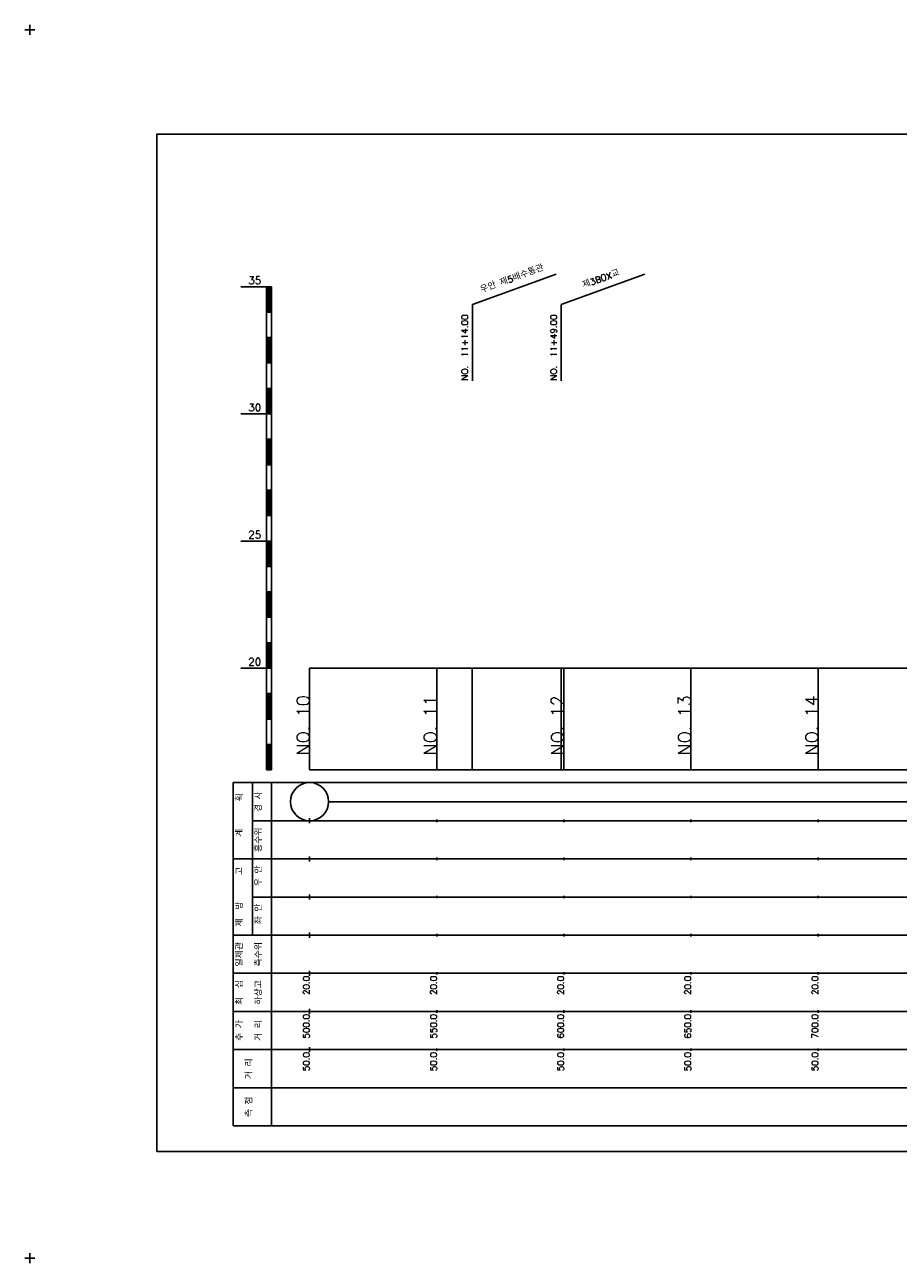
# Model space of a CAD drawing. Extents: x -2 to 685, y -2 to 968.
# Tile 3 of 4: x -2 to 342, y 481 to 968. Entities that reach past the tile are written whole.
import ezdxf
from ezdxf.enums import TextEntityAlignment as Align

# ---------------------------------------------------------------- set-up
doc = ezdxf.new("R2010")
doc.units = 0
doc.header["$LTSCALE"] = 5
for name, color, linetype in [('BOX', 5, 'CONTINUOUS'), ('DT1', 3, 'CONTINUOUS'), ('LT1', 4, 'CONTINUOUS'), ('ST1', 7, 'CONTINUOUS')]:
    doc.layers.add(name, color=color, linetype=linetype)
doc.styles.add('GHS', font='ROMANS.shx', dxfattribs={"bigfont": 'GHS.shx'})

msp = doc.modelspace()

# ---------------------------------------------------------------- linework, layer by layer
at = {"layer": 'BOX'}
msp.add_lwpolyline([(50, 525), (650, 525), (650, 925), (50, 925), (50, 525)], dxfattribs=at)
at = {"layer": 'DT1'}
for p, q in [((110, 704.33), (110, 706.33)), ((160, 704.83), (160, 705.83)), ((210, 704.83), (210, 705.83)), ((260, 704.83), (260, 705.83)), ((310, 704.83), (310, 705.83))]:
    msp.add_line(p, q, dxfattribs=at)
at = {"layer": 'LT1', "linetype": 'CONTINUOUS'}
for p, q in [((174.05, 858), (206.94, 869.97)), ((209, 858), (241.89, 869.97)), ((174.05, 828), (174.05, 858)), ((209, 828), (209, 858))]:
    msp.add_line(p, q, dxfattribs=at)
at = {"layer": 'LT1'}
for p, q in [((83, 865), (93, 865)), ((93, 675), (93, 865)), ((93, 865), (95, 865)), ((93.5, 864.8), (93.5, 855.2)), ((94, 864.8), (94, 855.2)), ((94.5, 864.8), (94.5, 855.2)), ((95, 675), (95, 865)), ((93, 855), (95, 855)), ((93, 845), (95, 845)), ((93.5, 844.8), (93.5, 835.2)), ((94, 844.8), (94, 835.2)), ((94.5, 844.8), (94.5, 835.2)), ((93, 835), (95, 835)), ((93, 825), (95, 825)), ((93.5, 824.8), (93.5, 815.2)), ((94, 824.8), (94, 815.2)), ((94.5, 824.8), (94.5, 815.2)), ((83, 815), (93, 815)), ((93, 815), (95, 815)), ((93, 805), (95, 805)), ((93.5, 804.8), (93.5, 795.2)), ((94, 804.8), (94, 795.2)), ((94.5, 804.8), (94.5, 795.2)), ((93, 795), (95, 795)), ((93, 785), (95, 785)), ((93.5, 784.8), (93.5, 775.2)), ((94, 784.8), (94, 775.2)), ((94.5, 784.8), (94.5, 775.2)), ((93, 775), (95, 775)), ((83, 765), (93, 765)), ((93, 765), (95, 765)), ((93.5, 764.8), (93.5, 755.2)), ((94, 764.8), (94, 755.2)), ((94.5, 764.8), (94.5, 755.2)), ((93, 755), (95, 755)), ((93, 745), (95, 745)), ((93.5, 744.8), (93.5, 735.2)), ((94, 744.8), (94, 735.2)), ((94.5, 744.8), (94.5, 735.2)), ((93, 735), (95, 735)), ((93, 725), (95, 725)), ((93.5, 724.8), (93.5, 715.2)), ((94, 724.8), (94, 715.2)), ((94.5, 724.8), (94.5, 715.2)), ((83, 715), (93, 715)), ((93, 715), (95, 715)), ((110, 675), (110, 715)), ((160, 675), (160, 715)), ((174, 675), (174, 715)), ((209, 675), (209, 715)), ((210, 675), (210, 715)), ((260, 675), (260, 715)), ((310, 675), (310, 715)), ((93, 705), (95, 705)), ((93.5, 704.8), (93.5, 695.2)), ((94, 704.8), (94, 695.2)), ((94.5, 704.8), (94.5, 695.2)), ((93, 695), (95, 695)), ((93, 685), (95, 685)), ((93.5, 684.8), (93.5, 675.2)), ((94, 684.8), (94, 675.2)), ((94.5, 684.8), (94.5, 675.2)), ((93, 675), (95, 675)), ((110, 675), (610, 675)), ((110, 654), (110, 656)), ((160, 654.5), (160, 655.5)), ((210, 654.5), (210, 655.5)), ((260, 654.5), (260, 655.5)), ((310, 654.5), (310, 655.5)), ((110, 639), (110, 641)), ((160, 639.5), (160, 640.5)), ((210, 639.5), (210, 640.5)), ((260, 639.5), (260, 640.5)), ((310, 639.5), (310, 640.5)), ((110, 624), (110, 626)), ((160, 624.5), (160, 625.5)), ((210, 624.5), (210, 625.5)), ((260, 624.5), (260, 625.5)), ((310, 624.5), (310, 625.5)), ((110, 609), (110, 611)), ((160, 609.5), (160, 610.5)), ((210, 609.5), (210, 610.5)), ((260, 609.5), (260, 610.5)), ((310, 609.5), (310, 610.5)), ((110, 594), (110, 596)), ((160, 594.5), (160, 595.5)), ((210, 594.5), (210, 595.5)), ((260, 594.5), (260, 595.5)), ((310, 594.5), (310, 595.5)), ((110, 579), (110, 581)), ((160, 579.5), (160, 580.5)), ((210, 579.5), (210, 580.5)), ((260, 579.5), (260, 580.5)), ((310, 579.5), (310, 580.5)), ((110, 564), (110, 566)), ((160, 564.5), (160, 565.5)), ((210, 564.5), (210, 565.5)), ((260, 564.5), (260, 565.5)), ((310, 564.5), (310, 565.5))]:
    msp.add_line(p, q, dxfattribs=at)
msp.add_lwpolyline([(110, 715), (160, 715), (210, 715), (260, 715), (310, 715), (360, 715), (410, 715), (460, 715), (510, 715), (560, 715), (610, 715)], dxfattribs=at)
at = {"layer": 'ST1'}
for p, q in [((-2, 966), (2, 966)), ((0, 964), (0, 968)), ((80, 535), (80, 670)), ((80, 670), (623, 670)), ((87.5, 640), (87.5, 670)), ((95, 535), (95, 670)), ((87.5, 655), (623, 655)), ((80, 640), (623, 640)), ((87.5, 610), (87.5, 640)), ((87.5, 625), (623, 625)), ((80, 610), (623, 610)), ((80, 595), (623, 595)), ((80, 580), (623, 580)), ((80, 565), (623, 565)), ((80, 550), (623, 550)), ((80, 535), (623, 535)), ((-2, 483), (2, 483)), ((0, 481), (0, 485))]:
    msp.add_line(p, q, dxfattribs=at)
at = {"layer": 'ST1', "linetype": 'CONTINUOUS'}
msp.add_line((117.5, 662.5), (602.5, 662.5), dxfattribs=at)
msp.add_circle((110, 662.5), 7.5, dxfattribs=at)

# ---------------------------------------------------------------- texts
at = {"layer": 'DT1', "linetype": 'CONTINUOUS', "style": 'GHS'}
for s, rotation, p in [('우안 제5배수통관', 20, (190.05, 866.99)), ('제3BOX교', 20, (225, 866.99)), ('  획', 90, (83.75, 662.5)), ('경 사', 90, (91.25, 662.5)), ('   계', 90, (83.75, 647.5)), ('홍수위', 90, (91.25, 647.5)), ('   고', 90, (83.75, 632.5)), (' 우 안', 90, (91.25, 632.5)), (' 제  방', 90, (83.75, 617.5)), (' 좌 안', 90, (91.25, 617.5)), ('일제관', 90, (83.75, 602.5)), ('측수위', 90, (91.25, 602.5)), ('최  심', 90, (83.75, 587.5)), ('하상고', 90, (91.25, 587.5)), ('추 가', 90, (83.75, 572.5)), ('거 리', 90, (91.25, 572.5)), ('거 리', 90, (87.5, 557.5)), ('측 점', 90, (87.5, 542.5))]:
    msp.add_text(s, height=2.5, rotation=rotation, dxfattribs=at).set_placement(p, align=Align.CENTER)
at = {"layer": 'DT1', "style": 'GHS'}
for s, p in [('35', (91, 866)), ('30', (91, 816)), ('25', (91, 766)), ('20', (91, 716))]:
    msp.add_text(s, height=3, dxfattribs=at).set_placement(p, align=Align.RIGHT)
at = {"layer": 'DT1', "linetype": 'CONTINUOUS', "style": 'GHS'}
for s, p in [('NO.  11+14.00', (172.3, 828.12)), ('NO.  11+49.00', (207.25, 828.12))]:
    msp.add_text(s, height=2.5, rotation=90, dxfattribs=at).set_placement(p)
at = {"layer": 'DT1', "style": 'GHS'}
for s, height, p in [('NO. 10', 5, (110, 704.33)), ('NO. 11', 5, (160, 704.33)), ('NO. 12', 5, (210, 704.33)), ('NO. 13', 5, (260, 704.33)), ('NO. 14', 5, (310, 704.33)), (' 20.0', 2.5, (110, 594)), (' 20.0', 2.5, (160, 594)), (' 20.0', 2.5, (210, 594)), (' 20.0', 2.5, (260, 594)), (' 20.0', 2.5, (310, 594)), ('   500.0', 2.5, (110, 579)), ('   550.0', 2.5, (160, 579)), ('   600.0', 2.5, (210, 579)), ('   650.0', 2.5, (260, 579)), ('   700.0', 2.5, (310, 579)), ('  50.0', 2.5, (110, 564)), ('  50.0', 2.5, (160, 564)), ('  50.0', 2.5, (210, 564)), ('  50.0', 2.5, (260, 564)), ('  50.0', 2.5, (310, 564))]:
    msp.add_text(s, height=height, rotation=90, dxfattribs=at).set_placement(p, align=Align.RIGHT)

doc.saveas('drawing.dxf')
